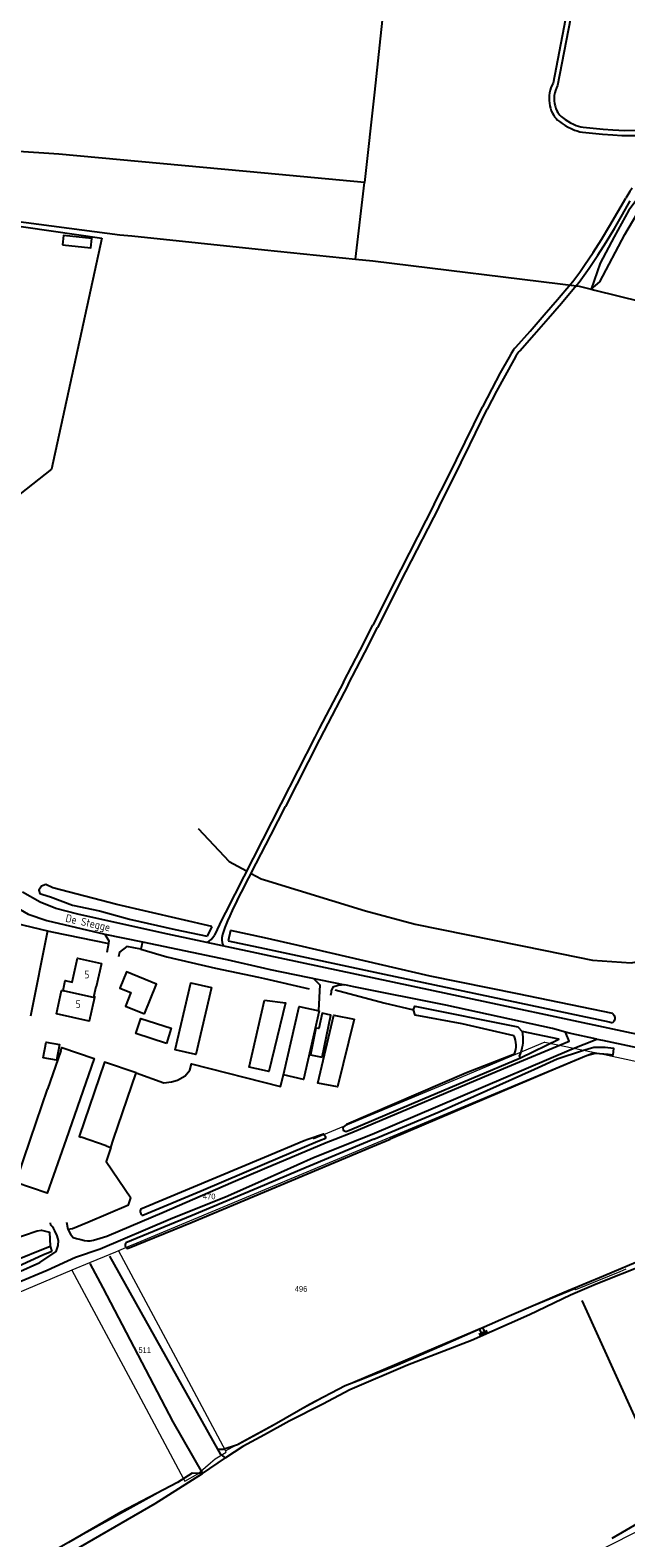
# Model space of a CAD drawing. Header units: metres. Extents: x 233829 to 239427, y 444283 to 448222.
# Tile 127 of 171: x 236925 to 237115, y 446873 to 447354. Entities that reach past the tile are written whole.
import ezdxf
from ezdxf.enums import TextEntityAlignment as Align

# ---------------------------------------------------------------- set-up
doc = ezdxf.new("R2010")
doc.units = ezdxf.units.M
doc.header["$MEASUREMENT"] = 0
for name, color, linetype in [('DAKRAND-BYG', 4, 'Continuous'), ('Goud-kadastrale grenzen', 13, 'Continuous'), ('HEG', 253, 'Continuous'), ('HEK', 253, 'Continuous'), ('HOOFDGEBOUW', 4, 'Continuous'), ('HOUTWAL', 253, 'Continuous'), ('HUISNUMMER', 253, 'Continuous'), ('INSTEEKSLOOT', 153, 'Continuous'), ('KANTVERH', 253, 'Continuous'), ('OVLIJNOBJ', 253, 'Continuous'), ('RASTER', 253, 'Continuous'), ('STRAATNAAM', 253, 'Continuous'), ('TALUD', 253, 'Continuous'), ('TUSSENMUUR', 253, 'Continuous')]:
    doc.layers.add(name, color=color, linetype=linetype)
doc.layers.add('G01 kadestrale perceelsgrens', color=73, linetype='Continuous', lineweight=0)
doc.layers.add('Z01 perceelnummer', color=73, linetype='Continuous', lineweight=13)
doc.styles.get("Standard").update_dxf_attribs({"font": 'iso.shx'})
doc.styles.add('Styledgn001', font='dgn001.shx')

# ---------------------------------------------------------------- blocks, each defined once
blk = doc.blocks.new('TA', base_point=(75009.5, 300012))
for p, q in [((75009.5, 300012.5), (75010, 300012.5)), ((75009.5, 300012.25), (75010.5, 300012.25)), ((75009.5, 300012), (75010, 300012)), ((75009.5, 300011.75), (75010.5, 300011.75)), ((75009.5, 300011.5), (75010, 300011.5))]:
    blk.add_line(p, q)
blk = doc.blocks.new('A$C1532452F')
at = {"layer": 'G01 kadestrale perceelsgrens'}
for p, q in [((237089.428, 447030.892), (237104.294, 447027.855)), ((237104.294, 447027.855), (237105.09, 447027.692)), ((236938.604, 446958.172), (236849.821, 446921.099))]:
    blk.add_line(p, q, dxfattribs=at)
at = {"layer": 'G01 kadestrale perceelsgrens', "flags": 128}
for points in [[(237089.428, 447030.892), (237061.318, 447019.102), (237015.514, 447000)], [(237105.09, 447027.692), (237101.363, 447026.136), (237038.772, 447000)], [(237105.09, 447027.692), (237105.539, 447027.601), (237120.842, 447024.332), (237188.208, 447009.94)], [(237038.772, 447000), (236958.029, 446966.284), (236957.144, 446965.914), (236953.437, 446964.366)], [(236953.437, 446964.366), (236952.51, 446963.979), (236948.844, 446962.448), (236944.166, 446960.495), (236938.604, 446958.172)], [(236953.437, 446964.366), (236971.581, 446930.43), (236987.574, 446900.545)], [(236938.604, 446958.172), (236958.84, 446920.329), (236974.218, 446891.592)], [(237115.32, 446958.49), (237113.401, 446957.702), (237099.227, 446951.877)], [(236987.574, 446900.545), (236991.084, 446902.461), (236991.962, 446902.941), (237025.95, 446921.5), (237028.951, 446922.77), (237079.893, 446944.322), (237099.008, 446952.287), (237099.227, 446951.877)], [(236974.218, 446891.592), (236974.63, 446890.823), (236978.711, 446893.207), (236982.803, 446896.743), (236984.271, 446898.012), (236987.819, 446900.087), (236987.574, 446900.545)], [(236860.98, 446815.886), (236870.199, 446824.663), (236924.373, 446864.083), (236974.218, 446891.592)], [(237118.889, 446874.825), (237090.927, 446860.679), (237070.3, 446853.591), (237062.251, 446851.627), (237025.659, 446842.698), (237020.109, 446839.753), (237019.225, 446839.284), (237014.807, 446836.94), (237009.822, 446834.295), (237006.424, 446831.411), (236987.661, 446815.488), (236962.257, 446793.204), (236926.714, 446766.542)]]:
    blk.add_lwpolyline(points, dxfattribs=at)
at = {"layer": 'Z01 perceelnummer', "linetype": 'Continuous', "lineweight": 13, "style": 'Styledgn001'}
for s, p in [('470', (236982.378, 446981.729)), ('496', (237011.676, 446952.223)), ('511', (236961.807, 446932.691))]:
    blk.add_text(s, height=1.8, dxfattribs=at).set_placement(p, align=Align.MIDDLE_CENTER)

msp = doc.modelspace()

# ---------------------------------------------------------------- linework, layer by layer
at = {"layer": 'DAKRAND-BYG'}
for p, q in [((236935.09, 447028.16), (236930.8, 447015.94)), ((236951.9, 447000), (236959.08, 447021.17)), ((236925.37, 447000), (236930.8, 447015.94)), ((236949.47, 446997.82), (236941.52, 447000.66)), ((236949.47, 446997.82), (236950.98, 446997.28)), ((236950.98, 446997.28), (236951.9, 447000))]:
    msp.add_line(p, q, dxfattribs=at)
for points in [[(236935.63, 447285.37), (236944.58, 447284.39), (236944.9, 447287.32), (236935.95, 447288.3), (236935.63, 447285.37)], [(236961.72, 447039.95), (236965.6, 447049.4), (236956, 447053.34), (236953.89, 447048.18), (236957.4, 447046.74), (236955.64, 447042.44), (236961.72, 447039.95)], [(236983.08, 447048.39), (236978.12, 447026.98), (236971.57, 447028.5), (236976.53, 447049.91), (236983.08, 447048.39)], [(237000, 447044.39), (237006.71, 447043.5), (237001.37, 447021.58), (237000, 447021.89), (236995.12, 447023.01), (237000, 447044.39)], [(237006.04, 447020.49), (237011.08, 447042.35), (237017.5, 447040.94)], [(237017.5, 447040.94), (237012.42, 447018.98), (237006.04, 447020.49)], [(237018.42, 447026.17), (237021.16, 447039.59), (237018.38, 447040.15), (237017.38, 447035.26), (237016.42, 447035.45), (237014.68, 447026.93), (237018.42, 447026.17)], [(236968.72, 447030.54), (236958.98, 447033.69), (236960.54, 447038.54), (236970.29, 447035.39), (236968.72, 447030.54)], [(237028.57, 447038.26), (237023.35, 447016.64), (237017, 447017.9), (237022.11, 447039.6), (237028.57, 447038.26)], [(236929.46, 447025.91), (236930.35, 447030.95), (236934.58, 447030.21), (236933.69, 447025.17), (236929.46, 447025.91)], [(236935.09, 447028.16), (236935.42, 447029.27), (236945.7, 447025.77), (236936.74, 447000)], [(236959.08, 447021.17), (236949.02, 447024.59), (236940.88, 447000.89), (236941.52, 447000.66)], [(236936.74, 447000), (236930.74, 446982.72), (236920.67, 446986.2), (236925.37, 447000)]]:
    msp.add_lwpolyline(points, dxfattribs=at)
at = {"layer": 'HEG'}
for points in [[(236948.1, 447287.51), (236932.06, 447213.73), (236880.41, 447173.02)], [(236937.27, 446971.24), (236938.76, 446971.47), (236943.7, 446973.53), (236956.62, 446979.02), (236957.36, 446981.26)]]:
    msp.add_lwpolyline(points, dxfattribs=at)
at = {"layer": 'HEK'}
msp.add_line((236920.55, 447068.93), (236930.76, 447066.5), dxfattribs=at)
msp.add_lwpolyline([(236930.76, 447066.5), (236932.14, 447066.17), (236950.32, 447062.46)], dxfattribs=at)
at = {"layer": 'HOOFDGEBOUW'}
for points in [[(236935.76, 447047.39), (236936.48, 447050.59), (236938.69, 447050.09), (236940.39, 447057.7), (236948.03, 447056)], [(236948.03, 447056), (236946.38, 447048.55), (236946.2, 447048.59), (236945.55, 447045.67), (236945.83, 447045.6), (236945.75, 447045.24)], [(236945.75, 447045.24), (236944.06, 447037.61), (236933.65, 447039.93), (236935.32, 447047.42), (236935.75, 447047.32), (236935.76, 447047.39)]]:
    msp.add_lwpolyline(points, dxfattribs=at)
at = {"layer": 'HOUTWAL'}
for points in [[(236876.05, 447298.82), (236888.15, 447295.91), (236903.04, 447293.52), (236915.84, 447292.16), (236948.1, 447287.51)], [(236998.09, 447051.67), (237000, 447051.23), (237014.31, 447047.96)], [(237022.52, 447047.64), (237038.12, 447043.53), (237047.52, 447041.22)], [(237081.7, 447025.89), (237093.87, 447031.89), (237082.18, 447034.37)], [(236944.33, 446960.33), (236948.41, 446952.58), (236970.82, 446909.82), (236980.28, 446893.31)], [(236950.55, 446962.7), (236984.99, 446901.12), (236985.84, 446899.59)]]:
    msp.add_lwpolyline(points, dxfattribs=at)
at = {"layer": 'INSTEEKSLOOT'}
for p, q in [((236983.23, 447067.89), (236981.74, 447064.75)), ((236989.17, 447066.58), (236988.44, 447063.31)), ((237081.7, 447025.89), (237081.23, 447026.42))]:
    msp.add_line(p, q, dxfattribs=at)
for points in [[(237107.14, 447279.49), (237104.18, 447271.22), (237106.93, 447273.49), (237114.95, 447288.67), (237120.15, 447297.46), (237124.54, 447302.16), (237131.28, 447308.51), (237137.89, 447313.53), (237141.43, 447316.15), (237144.85, 447317.68), (237148.09, 447318.48), (237155.91, 447319.98), (237164.63, 447321.09), (237182.06, 447322.84), (237190.05, 447323.86), (237191.85, 447323.88), (237194.85, 447323.03), (237196.84, 447322.24), (237285.3, 447290.67)], [(237190.68, 447326.68), (237190.52, 447326.02), (237186.17, 447325.7), (237170.58, 447324.17), (237160.7, 447323.27), (237155.69, 447322.62), (237147.25, 447321.15), (237142.4, 447319.53), (237139.97, 447318.8), (237138.89, 447318.03), (237137.88, 447317.16), (237137.39, 447316.71), (237130.25, 447311.34), (237122.22, 447303.37), (237120.17, 447301.64), (237116.25, 447296.35), (237111.54, 447287.93), (237107.14, 447279.49)], [(236983.23, 447067.89), (236952.9, 447074.85), (236932.5, 447080.19), (236930.29, 447081.28), (236928.9, 447080.68), (236928.08, 447079.46), (236928.37, 447078.35), (236929.29, 447078.04), (236931.71, 447077.36), (236938.81, 447074.64), (236947.35, 447072.79), (236956.92, 447070.22), (236971.54, 447066.93), (236981.74, 447064.75)], [(237111.13, 447040.07), (237080.76, 447046.33), (237052.85, 447052.01), (237010.77, 447061.8), (237000, 447064.18), (236989.17, 447066.58)], [(236988.44, 447063.31), (237000, 447060.84), (237038.2, 447052.65), (237109.91, 447037.39), (237111.06, 447037.13)], [(237079.67, 447033.01), (237063.07, 447036.79), (237048.05, 447039.6), (237047.52, 447041.22), (237048, 447042.4), (237080.78, 447035.8), (237082.18, 447034.37)], [(237111.13, 447040.07), (237111.37, 447039.79), (237111.55, 447039.47), (237111.67, 447039.13), (237111.73, 447038.77), (237111.72, 447038.4), (237111.64, 447038.04), (237111.5, 447037.71), (237111.31, 447037.4), (237111.06, 447037.13)], [(237079.79, 447027.12), (237080.01, 447027.84), (237080.17, 447028.58), (237080.25, 447029.33), (237080.27, 447030.08), (237080.22, 447030.83), (237080.1, 447031.57), (237079.92, 447032.3), (237079.67, 447033.01)], [(237082.18, 447034.37), (237082.34, 447033.47), (237082.43, 447032.57), (237082.45, 447031.67), (237082.4, 447030.76), (237082.3, 447029.86), (237082.13, 447028.98), (237081.89, 447028.1), (237081.59, 447027.25), (237081.23, 447026.42)], [(237079.79, 447027.12), (237064.43, 447021.13), (237026.21, 447004.63), (237025.05, 447003.7), (237025.08, 447002.91), (237025.92, 447002.45), (237027.15, 447002.87), (237050.39, 447012.76), (237081.7, 447025.89)], [(237034.92, 447000), (237055.77, 447008.72), (237086.09, 447022.36), (237093.36, 447025.62), (237101.42, 447028.27), (237105.11, 447029.31), (237108.63, 447029.35), (237111.3, 447028.97), (237111.17, 447026.84), (237109.64, 447027.05), (237105.47, 447027.31), (237102.74, 447026.53), (237090.84, 447021.56), (237040.08, 447000)], [(237013.89, 447000), (237018.86, 447001.71), (237019.44, 447000.8), (237019.47, 447000.27), (237018.93, 447000)], [(237034.92, 447000), (237011.32, 446990.13), (237000, 446985.33), (236976.95, 446975.58), (236955.78, 446966.96)], [(236956.37, 446965.07), (236976.95, 446973.46), (237000, 446983.14), (237034.45, 446997.61), (237040.08, 447000)], [(236960.54, 446977.76), (237000, 446994.28), (237012.67, 446999.58), (237013.89, 447000)], [(237018.93, 447000), (237018.41, 446999.74), (237017.05, 446999.26), (237000, 446992.02), (236979.79, 446983.43), (236961.26, 446975.59)], [(236932.17, 446964.12), (236929.28, 446963.01), (236914.84, 446956.41), (236861.26, 446934.65), (236857.19, 446932.49), (236855.25, 446932.67), (236853.62, 446933.2), (236853.05, 446934.14), (236853.05, 446935.43), (236854.33, 446938.96), (236868.56, 446979.38)], [(236870.59, 446978.87), (236857.55, 446943.23), (236856.17, 446939.47), (236855.16, 446935.45), (236856.66, 446935.4), (236880.9, 446945.42), (236931.67, 446965.85), (236932.17, 446964.12)], [(236960.54, 446977.76), (236960.42, 446977.47), (236960.36, 446977.15), (236960.37, 446976.83), (236960.44, 446976.52), (236960.57, 446976.23), (236960.76, 446975.97), (236960.99, 446975.76), (236961.26, 446975.59)], [(236955.78, 446966.96), (236955.64, 446966.71), (236955.56, 446966.43), (236955.55, 446966.15), (236955.6, 446965.86), (236955.72, 446965.6), (236955.89, 446965.38), (236956.11, 446965.19), (236956.37, 446965.07)], [(236980.28, 446893.31), (236976.9, 446893.38), (236972.3, 446890.49), (236954.23, 446881.03), (236937.52, 446871.29), (236924.26, 446863.75), (236916.25, 446858.13)], [(236917.41, 446855.37), (236923.01, 446858.98), (236934.61, 446866.14), (236965.11, 446883.72), (236980.28, 446893.31)]]:
    msp.add_lwpolyline(points, dxfattribs=at)
at = {"layer": 'KANTVERH'}
for p, q in [((237101.14, 447384.53), (237092.07, 447336.92)), ((237102.72, 447384.23), (237093.47, 447336.15)), ((237054.18, 447202.59), (237058.48, 447211.06)), ((237055.69, 447201.82), (237060, 447210.3)), ((237054.18, 447202.59), (237043.47, 447181.74)), ((237055.69, 447201.82), (237044.98, 447180.97)), ((237043.47, 447181.74), (237034.54, 447164.02)), ((237044.98, 447180.97), (237036.05, 447163.25)), ((237030.49, 447156.06), (237034.54, 447164.02)), ((237032, 447155.28), (237036.05, 447163.25)), ((237025.19, 447145.81), (237030.49, 447156.06)), ((237026.7, 447145.02), (237032, 447155.28)), ((237025.19, 447145.81), (237017.45, 447130.98)), ((237026.7, 447145.02), (237018.96, 447130.2)), ((237016.05, 447128.26), (237005.19, 447106.94)), ((237017.56, 447127.48), (237006.7, 447106.17)), ((237017.45, 447130.98), (237016.05, 447128.26)), ((237018.96, 447130.2), (237017.56, 447127.48)), ((237005.19, 447106.94), (236987.56, 447072.3)), ((236991.32, 447076.17), (236992.65, 447078.78)), ((236986.57, 447070.34), (236984.04, 447065.08)), ((236987.56, 447072.3), (236986.57, 447070.34)), ((236983.88, 447064.8), (236984.04, 447065.08)), ((236981.91, 447062.8), (236981.75, 447062.7)), ((236986.94, 447061.58), (236986.86, 447061.73))]:
    msp.add_line(p, q, dxfattribs=at)
for points in [[(237092.07, 447336.92), (237091.7, 447336.18), (237091.39, 447335.42), (237091.15, 447334.63), (237090.96, 447333.82), (237090.85, 447333.01), (237090.79, 447332.18)], [(237093.47, 447336.15), (237093.11, 447335.4), (237092.81, 447334.61), (237092.59, 447333.8), (237092.45, 447332.98), (237092.39, 447332.14)], [(237090.79, 447332.18), (237090.8, 447331.35), (237090.88, 447330.53), (237091.02, 447329.72), (237091.23, 447328.92), (237091.5, 447328.14), (237091.83, 447327.38)], [(237092.39, 447332.14), (237092.41, 447331.3), (237092.51, 447330.47), (237092.69, 447329.65), (237092.94, 447328.85), (237093.27, 447328.08)], [(237091.83, 447327.38), (237092.17, 447326.76), (237092.57, 447326.16), (237093.03, 447325.61), (237093.53, 447325.11), (237094.08, 447324.65)], [(237093.27, 447328.08), (237093.54, 447327.59), (237093.85, 447327.12), (237094.21, 447326.69), (237094.61, 447326.29), (237095.04, 447325.94)], [(237094.08, 447324.65), (237094.99, 447324.02), (237095.92, 447323.43), (237096.88, 447322.89), (237097.87, 447322.4), (237098.89, 447321.96)], [(237095.04, 447325.94), (237095.88, 447325.35), (237096.74, 447324.8), (237097.63, 447324.3), (237098.55, 447323.85), (237099.48, 447323.44)], [(237098.89, 447321.96), (237099.72, 447321.66), (237100.59, 447321.44), (237101.46, 447321.29)], [(237099.48, 447323.44), (237100.19, 447323.19), (237100.92, 447323), (237101.66, 447322.88)], [(237101.46, 447321.29), (237104.66, 447320.92), (237107.87, 447320.63), (237111.08, 447320.39)], [(237101.66, 447322.88), (237104.83, 447322.52), (237108, 447322.22), (237111.18, 447321.99)], [(237111.08, 447320.39), (237113.96, 447320.27), (237116.85, 447320.22), (237119.74, 447320.24), (237122.62, 447320.35)], [(237111.18, 447321.99), (237113.07, 447321.9), (237114.97, 447321.86)], [(237114.97, 447321.86), (237123.58, 447321.88), (237132.19, 447321.94)], [(237107.56, 447287.07), (237110.16, 447291.45), (237112.71, 447295.85), (237115.23, 447300.27)], [(237117.34, 447303.37), (237116.6, 447302.37), (237115.89, 447301.33), (237115.23, 447300.27)], [(237109, 447286.18), (237111.61, 447290.57), (237114.18, 447294.98), (237116.7, 447299.42)], [(237102.12, 447278.83), (237104.87, 447282.93), (237107.56, 447287.07)], [(237103.53, 447277.87), (237106.3, 447282), (237109, 447286.18)], [(237099, 447274.49), (237100.59, 447276.64), (237102.12, 447278.83)], [(237100.35, 447273.46), (237101.97, 447275.64), (237103.53, 447277.87)], [(237089.24, 447262.96), (237093.46, 447267.87), (237097.65, 447272.81)], [(237090.52, 447261.84), (237094.75, 447266.77), (237098.95, 447271.71)], [(237097.65, 447272.81), (237098.34, 447273.64), (237099, 447274.49)], [(237098.95, 447271.71), (237099.66, 447272.58), (237100.35, 447273.46)], [(237080.16, 447252.68), (237084.71, 447257.81), (237089.24, 447262.96)], [(237081.43, 447251.56), (237085.99, 447256.69), (237090.52, 447261.84)], [(237079.46, 447251.79), (237078.71, 447250.67), (237078.02, 447249.51)], [(237080.16, 447252.68), (237079.8, 447252.25), (237079.46, 447251.79)], [(237078.02, 447249.51), (237075.24, 447244.47), (237072.53, 447239.4)], [(237079.5, 447248.68), (237076.74, 447243.66), (237074.03, 447238.6)], [(237080.85, 447250.81), (237080.14, 447249.76), (237079.5, 447248.68)], [(237081.43, 447251.56), (237081.13, 447251.19), (237080.85, 447250.81)], [(237072.53, 447239.4), (237071.03, 447236.51), (237069.57, 447233.6)], [(237074.03, 447238.6), (237072.54, 447235.74), (237071.09, 447232.85)], [(237058.48, 447211.06), (237064.04, 447222.32), (237069.57, 447233.6)], [(237060, 447210.3), (237065.56, 447221.57), (237071.09, 447232.85)], [(236992.65, 447078.78), (236997.37, 447087.89), (237002.06, 447097.02), (237006.7, 447106.17)], [(236874.14, 447000), (236900.2, 447074.1), (236902.32, 447077.28), (236904.11, 447078.82), (236906.45, 447079.83), (236908.43, 447080.34), (236910.83, 447079.7), (236912.6, 447078.92), (236915.75, 447077.13), (236920.23, 447074.36), (236924.62, 447071.82), (236930.56, 447069.72), (236949.1, 447065.43), (236950.42, 447063.28), (236950.3, 447062.38), (236949.75, 447059.59)], [(237166.73, 447026.93), (237166.43, 447025.2), (237164.4, 447023.7), (237112.61, 447034.81), (237058.96, 447046.3), (237000, 447058.76), (236997.56, 447059.28), (236969.24, 447065.41), (236949.55, 447069.75), (236940.53, 447071.79), (236933.45, 447073.61), (236928.43, 447075.58), (236922.78, 447078.77)], [(236991.32, 447076.17), (236990.47, 447074.57), (236989.66, 447072.94)], [(236988.2, 447069.6), (236987.38, 447067.47), (236986.62, 447065.3)], [(236989.66, 447072.94), (236988.91, 447071.28), (236988.2, 447069.6)], [(236949.1, 447065.43), (236961.14, 447062.91), (236960.55, 447060.59), (236956.12, 447061.41), (236953.74, 447059.68), (236953.42, 447058.14)], [(236982.98, 447063.72), (236983.45, 447064.24), (236983.88, 447064.8)], [(236986.4, 447064.23), (236986.39, 447063.8), (236986.41, 447063.38), (236986.47, 447062.95)], [(236986.62, 447065.3), (236986.48, 447064.77), (236986.4, 447064.23)], [(236961.14, 447062.91), (236987.97, 447057.34), (237000, 447054.56), (237001.78, 447054.16), (237025.62, 447049.22), (237023.53, 447048.99), (237021.85, 447048.51), (237021.28, 447047.35), (237021.24, 447046.79), (237021.02, 447045.87)], [(236981.91, 447062.8), (236982.46, 447063.24), (236982.98, 447063.72)], [(236986.47, 447062.95), (236986.57, 447062.54), (236986.7, 447062.13), (236986.86, 447061.73)], [(237015.56, 447051.4), (237017.62, 447049.2), (237017.23, 447041)], [(237022.44, 447000), (237027.89, 447002.14), (237076.29, 447022.51), (237097.23, 447031.25), (237096.03, 447034.1), (237091.83, 447035.27), (237057.82, 447042.71), (237028.55, 447048.61), (237025.62, 447049.22)], [(237030.33, 447000), (237034.34, 447001.61), (237062.51, 447013.65), (237097.9, 447028.67), (237105.99, 447031.93), (237097.2, 447033.77), (237096.03, 447034.1)], [(237105.99, 447031.93), (237107.78, 447031.55), (237152.18, 447022.16), (237176.11, 447016.88), (237207.65, 447010.42), (237223.21, 447006.87), (237223.86, 447005.82), (237224.2, 447005.2), (237224.6, 447002.47), (237223.04, 447000.11)], [(236790.13, 446761.74), (236805.74, 446806.68), (236819.36, 446845.02), (236826.55, 446866.07), (236840.07, 446903.36), (236846.9, 446922.98), (236849.83, 446924.59), (236856.31, 446927.23), (236880.72, 446937.01), (236911.24, 446950.1), (236921.02, 446954.12), (236930.69, 446958.2), (236939.69, 446962.3), (236947.59, 446965.01), (236970.05, 446974.54), (236988.28, 446981.9), (237000, 446987.13), (237015.65, 446994.11), (237030.33, 447000)], [(236936.9, 446973.52), (236937.27, 446971.24), (236938.12, 446969.63), (236939.01, 446968.66), (236940.03, 446968.26), (236941.4, 446967.96), (236942.65, 446967.63), (236943.54, 446967.55), (236944.42, 446967.56), (236945.46, 446967.74), (236949.72, 446969.03), (236967.98, 446976.84), (236989.26, 446986.08), (237000, 446990.61), (237019.72, 446998.93), (237022.44, 447000)], [(236846.9, 446922.98), (236851.77, 446937.63), (236851.66, 446935.41), (236851.87, 446934.1), (236852.7, 446932.3), (236854.71, 446931.3), (236856.14, 446931.15), (236859.52, 446931.79), (236892.44, 446945.39), (236914, 446954.21), (236928.38, 446960.66), (236933.55, 446964.14), (236934.25, 446966.09), (236934.28, 446967.62), (236933.88, 446969.18), (236933.15, 446970.75), (236932.7, 446971.6), (236932.29, 446972.15), (236931.92, 446972.6), (236931.72, 446973.3)]]:
    msp.add_lwpolyline(points, dxfattribs=at)
at = {"layer": 'OVLIJNOBJ'}
msp.add_line((236960.55, 447060.59), (236968.86, 447058.13), dxfattribs=at)
for points in [[(236978.91, 447099.06), (236988.78, 447088.53), (236994.31, 447085.57)], [(236995.77, 447084.79), (236998.95, 447083.09), (237000, 447082.77), (237032.24, 447072.81), (237048.07, 447068.6), (237089.56, 447060.19), (237104.64, 447057.09), (237116.95, 447056.21), (237123.3, 447057.39), (237125.79, 447058.63)], [(236857.55, 446943.23), (236888.64, 446955.25), (236918.82, 446967.74), (236927.55, 446970.77), (236928.94, 446970.97), (236931.42, 446970.28), (236931.67, 446965.85)], [(236984.99, 446901.12), (236986.85, 446901.07), (236991.4, 446902.52), (237000, 446907.27), (237003.08, 446908.97), (237014.35, 446915.43), (237025.75, 446921.4), (237029.85, 446923.04), (237042.44, 446927.98), (237057.59, 446934.57), (237078.06, 446943.64), (237095.64, 446951.15), (237108.12, 446956.43), (237121.28, 446961.91), (237130.42, 446965.78), (237135.08, 446967.13), (237140.4, 446968.53), (237145.11, 446969.18), (237148.87, 446969.6), (237152.2, 446969.36), (237154.94, 446968.56), (237158.3, 446966.31), (237163.25, 446960.3), (237167.36, 446952.63)], [(237149.1, 446967.19), (237143.33, 446966.11), (237136.99, 446965.27), (237130.52, 446963.71), (237121.87, 446960.14), (237105.86, 446953.71), (237097.67, 446950.17), (237084.55, 446943.97), (237066.01, 446935.7), (237045.62, 446927.84), (237027.23, 446920), (237018.65, 446915.47), (237007.85, 446909.96), (237000, 446905.65), (236993.11, 446901.88), (236987.56, 446898.34)], [(237110.9, 446872.71), (237121.29, 446878.74), (237131.12, 446884.06), (237144.57, 446893.37), (237162.83, 446907.05), (237173.01, 446913.55), (237177.37, 446915.04)], [(236980.28, 446893.31), (236987.56, 446898.34), (236985.84, 446899.59)]]:
    msp.add_lwpolyline(points, dxfattribs=at)
at = {"layer": 'RASTER'}
for p, q in [((236957.74, 447288.17), (236957.8, 447288.29)), ((236930.76, 447066.5), (236925.42, 447039.22))]:
    msp.add_line(p, q, dxfattribs=at)
for points in [[(236972.25, 447412.63), (237000, 447409.67), (237042.66, 447405.13), (237035.1, 447334.08), (237031.97, 447305.17)], [(236957.74, 447288.17), (237000, 447283.77), (237029.07, 447280.74), (237031.97, 447305.17), (237000, 447308.16), (236934.47, 447314.29), (236919.95, 447315.18), (236919.18, 447308.06), (236909.46, 447308.67)], [(236897.11, 447295.17), (236915.88, 447293.49), (236953.89, 447288.57), (236957.74, 447288.17)], [(237029.07, 447280.74), (237034.56, 447280.24), (237100.41, 447272.14), (237104.18, 447271.22)], [(237104.18, 447271.22), (237105.42, 447270.91), (237127.38, 447265.48), (237190.17, 447248.6)], [(236968.86, 447058.13), (236984.37, 447054.56), (236998.09, 447051.67)], [(236959.08, 447021.17), (236967.91, 447018.01), (236970.36, 447018.23), (236972.31, 447018.82), (236974.67, 447020.22), (236976.22, 447021.99), (236976.71, 447024.02), (237005.13, 447016.79), (237006.04, 447020.49)], [(236950.98, 446997.28), (236949.5, 446992.91), (236957.36, 446981.26)], [(237101.26, 446948.56), (237123.71, 446899.01), (237131.12, 446884.06)]]:
    msp.add_lwpolyline(points, dxfattribs=at)
at = {"layer": 'TUSSENMUUR'}
msp.add_line((236935.76, 447047.39), (236945.75, 447045.24), dxfattribs=at)

# ---------------------------------------------------------------- block references
at = {"layer": 'Goud-kadastrale grenzen', "linetype": 'Continuous'}
msp.add_blockref('A$C1532452F', (0, 0), dxfattribs=at)
at = {"layer": 'TALUD', "xscale": 2.37, "yscale": 2.37, "rotation": 113.5948}
msp.add_blockref('TA', (237070.11, 446937.53), dxfattribs=at)

# ---------------------------------------------------------------- texts
at = {"layer": 'HUISNUMMER'}
for p in [(236942.53, 447051.28), (236939.76, 447041.82)]:
    msp.add_text('5', height=2.5, dxfattribs=at).set_placement(p)
at = {"layer": 'STRAATNAAM'}
msp.add_text('De Stegge', height=2.5, rotation=347.5769, dxfattribs=at).set_placement((236936.38, 447069.38))

doc.saveas('drawing.dxf')
